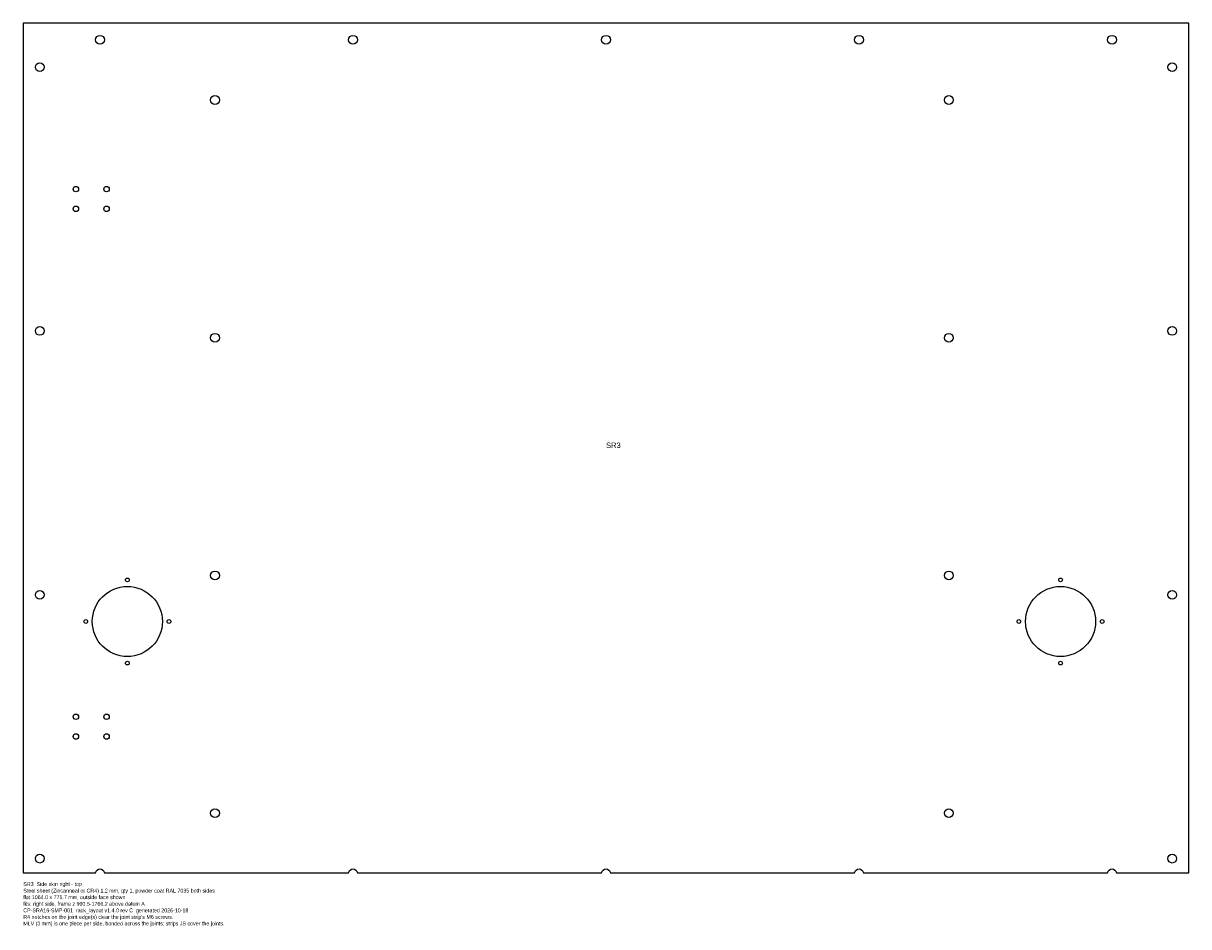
# Model space of a CAD drawing. Header units: millimetres. Extents: x 0 to 1064, y -49 to 776.
import ezdxf

# ---------------------------------------------------------------- set-up
doc = ezdxf.new("R2010")
doc.units = ezdxf.units.MM
for name, color, linetype in [('CUT', 7, 'CONTINUOUS'), ('ETCH', 3, 'CONTINUOUS'), ('NOTES', 8, 'CONTINUOUS')]:
    doc.layers.add(name, color=color, linetype=linetype)

msp = doc.modelspace()

# ---------------------------------------------------------------- linework, layer by layer
at = {"layer": 'CUT'}
msp.add_lwpolyline([(0, 0), (66, 0, -0.881917), (74, 0), (297, 0, -0.881917), (305, 0), (528, 0, -0.881917), (536, 0), (759, 0, -0.881917), (767, 0), (990, 0, -0.881917), (998, 0), (1064, 0), (1064, 775.7), (0, 775.7)], format="xyb", close=True, dxfattribs=at)
for centre, radius in [((70, 760.7), 4), ((301, 760.7), 4), ((532, 760.7), 4), ((763, 760.7), 4), ((994, 760.7), 4), ((15, 735.7), 4), ((1049, 735.7), 4), ((175, 705.7), 4), ((845, 705.7), 4), ((48, 624.3), 2.5), ((76, 624.3), 2.5), ((48, 606.3), 2.5), ((76, 606.3), 2.5), ((15, 494.8), 4), ((175, 488.6), 4), ((845, 488.6), 4), ((1049, 494.8), 4), ((95, 267.5), 1.7), ((175, 271.6), 4), ((845, 271.6), 4), ((947, 267.5), 1.7), ((15, 253.9), 4), ((95, 229.5), 32), ((947, 229.5), 32), ((1049, 253.9), 4), ((57, 229.5), 1.7), ((133, 229.5), 1.7), ((909, 229.5), 1.7), ((985, 229.5), 1.7), ((95, 191.5), 1.7), ((947, 191.5), 1.7), ((48, 142.5), 2.5), ((76, 142.5), 2.5), ((48, 124.5), 2.5), ((76, 124.5), 2.5), ((175, 54.5), 4), ((845, 54.5), 4), ((15, 13), 4), ((1049, 13), 4)]:
    msp.add_circle(centre, radius, dxfattribs=at)

# ---------------------------------------------------------------- texts
at = {"layer": 'ETCH'}
msp.add_text('SR3', height=5, dxfattribs=at).set_placement((532, 387.9))
at = {"layer": 'NOTES'}
for s, p in [('SR3  Side skin right - top', (0, -12)), ('Steel sheet (Zincanneal or CR4) 1.2 mm, qty 1, powder coat RAL 7035 both sides', (0, -18)), ('flat 1064.0 x 775.7 mm, outside face shown', (0, -24)), ('fits: right side, frame z 990.5-1766.2 above datum A', (0, -30)), ('CP-SRA16-SMP-001  rack_layout v1.4.0 rev C  generated 2026-10-18', (0, -36)), ("R4 notches on the joint edge(s) clear the joint strip's M6 screws.", (0, -42)), ('MLV (3 mm) is one piece per side, bonded across the joints; strips JS cover the joints.', (0, -48))]:
    msp.add_text(s, height=3.5, dxfattribs=at).set_placement(p)

doc.saveas('drawing.dxf')
